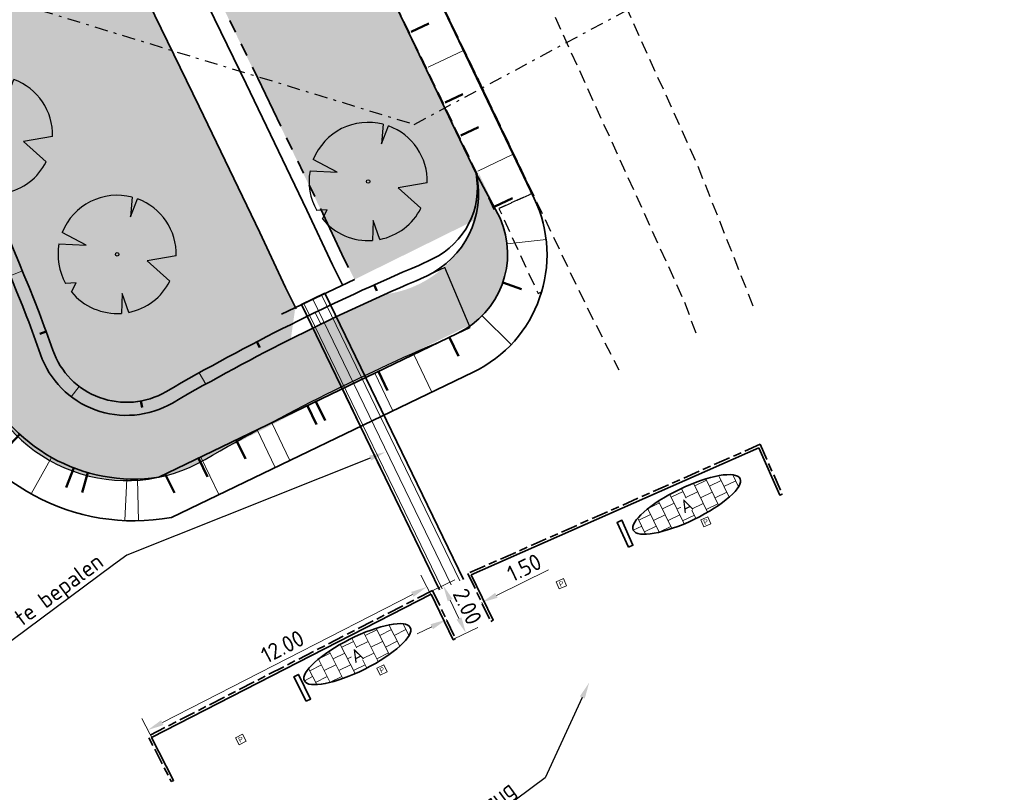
# Model space of a CAD drawing. Header units: metres. Extents: x 103263 to 106611, y 426963 to 428812.
# Tile 67 of 74: x 104683 to 104721, y 427841 to 427871. Entities that reach past the tile are written whole.
import ezdxf
from ezdxf import colors
from ezdxf.entities.mleader import LeaderData, LeaderLine
from ezdxf.enums import TextEntityAlignment as Align
from ezdxf.math import Vec2, Vec3

# ---------------------------------------------------------------- set-up
doc = ezdxf.new("R2010")
doc.units = ezdxf.units.M
for name, pattern in [('DASHDOT', [1, 0.5, -0.25, 0, -0.25]), ('DASHED', [0.75, 0.5, -0.25]), ('VH-OPSLUITBAND_100X200', [16, 8, -2, 4, -2]), ('VH-RWSBAND_110X220', [24, 10, -2, 2, -2, 2, -2, 2, -2])]:
    doc.linetypes.add(name, pattern=pattern)
doc.layers.add('kc-nieuwe-gasleiding-25-03-2004', color=30, linetype='Continuous')
doc.layers.add('loopplank', color=7, linetype='Continuous', lineweight=0, true_color=0x424242)
doc.layers.add('N-WE-GR-BEPLANTING-A-250', color=7, linetype='Continuous', lineweight=18, true_color=0x00a500)
for name, color, linetype, lineweight in [('N-GV-GW-TALUD_TEEN-G', 3, 'Continuous', 35), ('N-WE-GR-BOOM-S', 7, 'Continuous', 25), ('N-WE-GW-TALUDARCERING-S', 90, 'Continuous', 25), ('N-WE-GW-TALUDARCERING_KORT-G', 90, 'Continuous', 50), ('N-WE-GW-TALUDARCERING_LANG-G', 90, 'Continuous', 18), ('N-WE-IE-MEUBILAIR_WEGMEUBILAIR-S', 7, 'Continuous', 25), ('N-WE-KW-KUNSTWERK-DRAGLINESCHOTTEN-G', 7, 'Continuous', 35), ('N-WE-VH-KANTOPSLUITING_OPSLUITBAND_100X200-G', 150, 'VH-OPSLUITBAND_100X200', 35), ('N-WE-VH-KANTOPSLUITING_TROTTOIRBAND_RWS_110 220-G', 210, 'VH-RWSBAND_110X220', 35), ('N-WE-VH-KANTVERHARDING-G', 210, 'Continuous', 35), ('N-WE-VH-T25', 7, 'Continuous', 25), ('N-WE-VH-VERHARDING_BETONSTRAATSTEEN-G', 252, 'Continuous', 35), ('N-WE-VH-VERHARDING_TEGEL-A-200', 252, 'Continuous', 18), ('N-XX-GW-TALUDARCERING-S', 90, 'Continuous', 25), ('N-XX-GW-TALUDARCERING_KORT-G', 90, 'Continuous', 50), ('N-XX-GW-TALUDARCERING_LANG-G', 90, 'Continuous', 18), ('N-XX-VH-KANTVERHARDING-G', 210, 'Continuous', 35), ('toekomstig', 254, 'DASHED', 25), ('X-XX-AL-REFERENTIE-T25', 7, 'Continuous', 25), ('X-XX-AL-VERWIJZING-M', 7, 'Continuous', 18)]:
    doc.layers.add(name, color=color, linetype=linetype, lineweight=lineweight)
doc.layers.add('N-WE-VH-VERHARDING-AP_GROEN4', color=7, linetype='Continuous', true_color=0x004700)
doc.styles.add('NLCS-ISO', font='NLCS-ISO.ttf')
doc.styles.add('NLCS-ISO-M200-T25', font='NLCS-ISO.ttf', dxfattribs={"height": 0.5})
doc.styles.add('NLCS-ISO-M250-T25', font='NLCS-ISO.ttf', dxfattribs={"height": 0.625})
doc.dimstyles.new('NLCS-M250-T25-PIJL_L2_H1', dxfattribs={"dimscale": 0.25, "dimtxt": 2.5, "dimasz": 2.5, "dimexe": 2, "dimexo": 2, "dimgap": 0.7, "dimtad": 1, "dimzin": 0, "dimdsep": 46, "dimtxsty": 'NLCS-ISO-M250-T25', "dimcen": 0, "dimdle": 2, "dimclrd": 256, "dimclre": 256, "dimclrt": 256, "dimadec": 1, "dimazin": 0, "dimtfac": 1, "dimtdec": 3, "dimtofl": 0, "dimtmove": 0, "dimatfit": 3, "dimfxl": 2, "dimfxlon": 1, "dimtfillclr": 256, "dimtolj": 1, "dimtzin": 0, "dimlwd": -1, "dimlwe": -1, "dimarcsym": 0})

# ---------------------------------------------------------------- blocks, each defined once
blk = doc.blocks.new('*U286')
at = {"ltscale": 20, "flags": 128}
for points in [[(0.5793388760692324, 2.190296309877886), (0.512674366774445, 1.442929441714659), (0.7783564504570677, 2.127719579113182)], [(-2.229457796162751, 0.4031898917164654), (-1.183538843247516, 0.3534729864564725), (-2.105046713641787, 0.837744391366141)], [(2.264866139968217, -0.05835501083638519), (1.153274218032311, -0.2475629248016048), (2.022349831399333, -1.021356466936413)], [(-1.754058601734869, -1.433978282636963), (-1.575691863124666, -1.088303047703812), (-1.973252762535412, -1.113243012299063)], [(0.446271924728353, -2.221250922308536), (0.1886407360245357, -1.498573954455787), (0.1622557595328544, -2.259803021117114)]]:
    blk.add_lwpolyline(points, dxfattribs=at)
blk.add_lwpolyline([(2.26486297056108, -0.05835493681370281, 0.3219436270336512), (0.7783549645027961, 2.127715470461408, 0.3219436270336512)], format="xyb", dxfattribs=at)
blk.add_circle((0, 0), 0.0675)
at = {"ltscale": 20}
for start, end in [(75.18440999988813, 158.298953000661), (169.7490490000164, 209.4302330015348), (281.3600670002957, 333.2046490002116), (219.2666920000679, 274.1068389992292)]:
    blk.add_arc((0, 0), 2.265614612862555, start, end, dxfattribs=at)
blk = doc.blocks.new('*U125')
at = {"ltscale": 20, "flags": 128}
for points in [[(0.5793388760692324, 2.190296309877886), (0.512674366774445, 1.442929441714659), (0.7783564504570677, 2.127719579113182)], [(-2.229457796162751, 0.4031898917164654), (-1.183538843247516, 0.3534729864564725), (-2.105046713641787, 0.837744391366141)], [(2.264866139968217, -0.05835501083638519), (1.153274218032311, -0.2475629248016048), (2.022349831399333, -1.021356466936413)], [(-1.754058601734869, -1.433978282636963), (-1.575691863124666, -1.088303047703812), (-1.973252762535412, -1.113243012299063)], [(0.446271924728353, -2.221250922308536), (0.1886407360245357, -1.498573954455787), (0.1622557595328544, -2.259803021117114)]]:
    blk.add_lwpolyline(points, dxfattribs=at)
blk.add_lwpolyline([(2.26486297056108, -0.05835493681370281, 0.3219436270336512), (0.7783549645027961, 2.127715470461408, 0.3219436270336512)], format="xyb", dxfattribs=at)
blk.add_circle((0, 0), 0.0675)
at = {"ltscale": 20}
for start, end in [(75.18440999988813, 158.298953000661), (169.7490490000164, 209.4302330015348), (281.3600670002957, 333.2046490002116), (219.2666920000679, 274.1068389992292)]:
    blk.add_arc((0, 0), 2.265614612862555, start, end, dxfattribs=at)
blk = doc.blocks.new('*U244')
at = {"ltscale": 20, "flags": 128}
for points in [[(0.5793388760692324, 2.190296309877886), (0.512674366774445, 1.442929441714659), (0.7783564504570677, 2.127719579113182)], [(-2.229457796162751, 0.4031898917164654), (-1.183538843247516, 0.3534729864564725), (-2.105046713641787, 0.837744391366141)], [(2.264866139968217, -0.05835501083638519), (1.153274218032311, -0.2475629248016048), (2.022349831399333, -1.021356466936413)], [(-1.754058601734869, -1.433978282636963), (-1.575691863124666, -1.088303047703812), (-1.973252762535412, -1.113243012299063)], [(0.446271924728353, -2.221250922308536), (0.1886407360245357, -1.498573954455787), (0.1622557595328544, -2.259803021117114)]]:
    blk.add_lwpolyline(points, dxfattribs=at)
blk.add_lwpolyline([(2.26486297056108, -0.05835493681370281, 0.3219436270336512), (0.7783549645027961, 2.127715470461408, 0.3219436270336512)], format="xyb", dxfattribs=at)
blk.add_circle((0, 0), 0.0675)
at = {"ltscale": 20}
for start, end in [(75.18440999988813, 158.298953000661), (169.7490490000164, 209.4302330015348), (281.3600670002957, 333.2046490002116), (219.2666920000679, 274.1068389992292)]:
    blk.add_arc((0, 0), 2.265614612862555, start, end, dxfattribs=at)
blk = doc.blocks.new('*U61')
at = {"layer": 'N-WE-GW-TALUDARCERING_KORT-G', "ltscale": 0.1}
for p, q in [((104662.6141326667, 427892.061536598), (104662.4207028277, 427891.9031544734)), ((104665.7817751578, 427888.1929398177), (104665.5883453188, 427888.0345576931)), ((104668.949417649, 427884.3243430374), (104668.7559878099, 427884.1659609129)), ((104672.1767515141, 427880.5081761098), (104671.9927838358, 427880.3388955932)), ((104675.3839163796, 427876.6746976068), (104675.1848205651, 427876.523499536)), ((104678.0231075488, 427872.4425444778), (104677.8010590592, 427872.3276773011)), ((104680.2403048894, 427867.9613220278), (104680.0142791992, 427867.8544932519)), ((104682.2953419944, 427863.4034561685), (104682.0656299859, 427863.3048032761)), ((104696.7391532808, 427860.5581014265), (104696.8418421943, 427860.3301650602)), ((104684.1690273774, 427858.7685619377), (104683.933914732, 427858.6835835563)), ((104692.2409713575, 427858.3764312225), (104692.3563912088, 427858.1546695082)), ((104687.8009358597, 427856.1082157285), (104687.8466686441, 427855.8624110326))]:
    blk.add_line(p, q, dxfattribs=at)
at = {"layer": 'N-WE-GW-TALUDARCERING_LANG-G', "ltscale": 0.1}
for p, q in [((104664.1979539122, 427890.1272382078), (104663.8110942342, 427889.8104739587)), ((104667.3655964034, 427886.2586414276), (104666.9787367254, 427885.9418771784)), ((104670.5332388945, 427882.3900446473), (104670.1463792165, 427882.0732803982)), ((104673.8255484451, 427878.6292642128), (104673.4420584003, 427878.3084287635)), ((104676.8483886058, 427874.648824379), (104676.436381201, 427874.3655402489)), ((104679.15180276, 427870.2118765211), (104678.703656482, 427869.9901448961)), ((104681.2882636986, 427865.6916051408), (104680.8324526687, 427865.486090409)), ((104683.2612157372, 427861.0976113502), (104682.7983265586, 427860.9085779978)), ((104694.4746246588, 427859.4990957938), (104694.6928208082, 427859.0492175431)), ((104690.0399824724, 427857.1910069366), (104690.2832808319, 427856.7541935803)), ((104685.4380914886, 427856.6681927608), (104685.1357175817, 427856.2699016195))]:
    blk.add_line(p, q, dxfattribs=at)
blk = doc.blocks.new('*U71')
at = {"layer": 'N-XX-GW-TALUDARCERING_KORT-G', "ltscale": 0.1}
for p, q in [((104700.0542931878, 427866.2839108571), (104700.7309647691, 427866.6073541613)), ((104701.3567701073, 427863.5590156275), (104702.0334416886, 427863.8824589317)), ((104701.6625291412, 427860.6457305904), (104702.3847861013, 427860.3958214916)), ((104699.6201108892, 427858.5475788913), (104699.967162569, 427857.8267771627)), ((104696.8989202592, 427857.2373797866), (104697.2459719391, 427856.516578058)), ((104694.1777296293, 427855.927180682), (104694.5247813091, 427855.2063789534)), ((104683.1603722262, 427854.8313079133), (104682.6175861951, 427854.2436146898)), ((104691.4565389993, 427854.6169815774), (104691.8035906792, 427853.8961798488)), ((104685.7693870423, 427853.3651323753), (104685.5496320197, 427852.5959069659)), ((104688.7353483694, 427853.3067824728), (104689.0824000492, 427852.5859807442))]:
    blk.add_line(p, q, dxfattribs=at)
at = {"layer": 'N-XX-GW-TALUDARCERING_LANG-G', "ltscale": 0.1}
for p, q in [((104700.7055316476, 427864.9214632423), (104702.0588748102, 427865.5683498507)), ((104701.828500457, 427862.1342156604), (104703.3247683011, 427862.3010283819)), ((104700.8730801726, 427859.3729758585), (104701.9888922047, 427858.2751757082)), ((104698.2595155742, 427857.8924793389), (104698.9536189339, 427856.4508758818)), ((104695.5383249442, 427856.5822802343), (104696.232428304, 427855.1406767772)), ((104692.8171343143, 427855.2720811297), (104693.511237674, 427853.8304776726)), ((104690.0959436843, 427853.9618820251), (104690.7900470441, 427852.5202785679)), ((104684.3788218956, 427853.9450830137), (104683.5949706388, 427852.5502435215)), ((104687.256458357, 427853.1229897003), (104687.1851870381, 427851.5245778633))]:
    blk.add_line(p, q, dxfattribs=at)
blk = doc.blocks.new('*D418')
at = {"layer": 'Defpoints', "color": 0, "ltscale": 0.1, "transparency": 16777216}
for p in [(104700.7640676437, 427848.5795568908), (104700.8573364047, 427848.3873776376), (104699.414579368, 427847.9246209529)]:
    blk.add_point(p, dxfattribs=at)
at = {"layer": 'X-XX-AL-VERWIJZING-M', "ltscale": 0.1, "transparency": 16777216}
for p, q in [((104701.4196157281, 427848.6602639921), (104703.4213301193, 427849.6317394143)), ((104700.8573364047, 427848.3873776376), (104701.0756454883, 427847.9375541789)), ((104699.507848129, 427847.7324416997), (104699.7261572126, 427847.2826182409)), ((104698.9455688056, 427847.4595553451), (104698.3832894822, 427847.1866689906))]:
    blk.add_line(p, q, dxfattribs=at)
for points in [[(104701.374134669, 427848.7539772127), (104701.4650967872, 427848.5665507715), (104700.8573364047, 427848.3873776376)], [(104698.9000877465, 427847.5532685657), (104698.9910498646, 427847.3658421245), (104699.507848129, 427847.7324416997)]]:
    blk.add_solid(points, dxfattribs=at)
at = {"layer": 'X-XX-AL-VERWIJZING-M', "ltscale": 0.1, "transparency": 16777216, "insert": (104702.4887612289, 427849.7210227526), "char_height": 0.625, "attachment_point": 5, "rotation": 25.888305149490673, "style": 'NLCS-ISO-M250-T25'}
blk.add_mtext('\\A1;1.50', dxfattribs=at)
blk = doc.blocks.new('*D419')
at = {"layer": 'Defpoints', "color": 0, "ltscale": 0.1, "transparency": 16777216}
for p in [(104699.3467565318, 427847.8347283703), (104688.0666056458, 427843.4984089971), (104688.6561670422, 427842.3493898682)]:
    blk.add_point(p, dxfattribs=at)
at = {"layer": 'X-XX-AL-VERWIJZING-M', "ltscale": 0.1, "transparency": 16777216}
for p, q in [((104698.9854517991, 427848.5388892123), (104698.5289384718, 427849.4286057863)), ((104698.2011222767, 427848.6984266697), (104688.6226785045, 427843.7837298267)), ((104688.2948623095, 427843.0535507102), (104687.8383489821, 427843.9432672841))]:
    blk.add_line(p, q, dxfattribs=at)
for points in [[(104698.1535688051, 427848.7911054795), (104698.2486757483, 427848.6057478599), (104698.7571951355, 427848.9837474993)], [(104688.5751250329, 427843.8764086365), (104688.6702319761, 427843.6910510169), (104688.0666056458, 427843.4984089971)]]:
    blk.add_solid(points, dxfattribs=at)
at = {"layer": 'X-XX-AL-VERWIJZING-M', "ltscale": 0.1, "transparency": 16777216, "insert": (104693.2292402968, 427846.6952827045), "char_height": 0.625, "attachment_point": 5, "rotation": 27.162346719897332, "style": 'NLCS-ISO-M250-T25'}
blk.add_mtext('\\A1;12.00', dxfattribs=at)
blk = doc.blocks.new('SIE-WEG_PARKEERTEGEL')
at = {"color": 7, "linetype": 'Continuous', "lineweight": 0, "flags": 128}
blk.add_lwpolyline([(-0.1500000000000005, -0.1500000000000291), (0.1499999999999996, -0.1500000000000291), (0.1499999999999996, 0.15), (-0.1500000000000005, 0.15)], close=True, dxfattribs=at)
at = {"style": 'NLCS-ISO'}
blk.add_text('P', height=0.2, dxfattribs=at).set_placement((-7.649038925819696e-06, 0), align=Align.MIDDLE_CENTER)
blk = doc.blocks.new('*D420')
at = {"layer": 'Defpoints', "color": 0, "ltscale": 0.1, "transparency": 16777216}
for p in [(104700.3255777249, 427849.4950347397), (104701.2025575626, 427847.6640790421), (104700.2571281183, 427847.2112430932)]:
    blk.add_point(p, dxfattribs=at)
at = {"layer": 'X-XX-AL-VERWIJZING-M', "ltscale": 0.1, "transparency": 16777216}
for p, q in [((104699.8310901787, 427849.2581881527), (104698.9292063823, 427848.8262094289)), ((104699.6501349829, 427848.478521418), (104699.987141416, 427847.7749204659)), ((104700.7080700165, 427847.4272324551), (104699.8061862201, 427846.9952537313))]:
    blk.add_line(p, q, dxfattribs=at)
for points in [[(104699.7440812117, 427848.5235192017), (104699.5561887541, 427848.4335236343), (104699.3801482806, 427849.0421987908)], [(104700.0810876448, 427847.8199182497), (104699.8931951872, 427847.7299226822), (104700.2571281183, 427847.2112430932)]]:
    blk.add_solid(points, dxfattribs=at)
at = {"layer": 'X-XX-AL-VERWIJZING-M', "ltscale": 0.1, "transparency": 16777216, "insert": (104700.3097204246, 427848.2299688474), "char_height": 0.625, "attachment_point": 5, "rotation": 295.59320061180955, "style": 'NLCS-ISO-M250-T25'}
blk.add_mtext('\\A1;2.00', dxfattribs=at)

msp = doc.modelspace()

# ---------------------------------------------------------------- hatches: boundary and pattern name
at = {"layer": 'loopplank'}
h = msp.add_hatch(dxfattribs=at)
h.set_pattern_fill('ANSI31', color=256, scale=3, angle=250.8187903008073)
h.set_pattern_definition([(295.8187903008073, (104697.7482499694, 427851.334168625), (0.3375659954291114, 0.1633223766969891), [])])
h.paths.add_polyline_path([(104694.8510729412, 427860.2366773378), (104693.9508890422, 427859.801167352), (104699.2259197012, 427848.8584479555), (104700.1381445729, 427849.2628546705)])
at = {"layer": 'N-WE-GR-BEPLANTING-A-250'}
h = msp.add_hatch(dxfattribs=at)
h.set_pattern_fill('AGR-BEPLANTING_SOORT_01', color=256, scale=0.2, angle=2.438340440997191e-10, style=0, pattern_type=2)
h.set_pattern_definition([(60.00000000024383, (104639.955648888, 427910.1806441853), (-0.5773504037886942, 0.9999997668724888), [0.288676, -0.8660260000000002]), (120.0000000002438, (104639.955648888, 427910.1806441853), (-1.154700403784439, -2.331299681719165e-07), [0.288676, -0.8660260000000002]), (270, (104639.955648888, 427910.1806441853), (0.5773500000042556, -0.9999999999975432), [0.25, -1.75])])
edge = h.paths.add_edge_path()
edge.add_line((104659.3303647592, 427926.4612525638), (104651.7230013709, 427930.1607831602))
edge.add_line((104651.7230013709, 427930.1607831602), (104630.4938774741, 427940.376883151))
edge.add_line((104630.4938774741, 427940.376883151), (104615.8207720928, 427939.2164508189))
edge.add_line((104615.8207720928, 427939.2164508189), (104614.2376933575, 427936.9417769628))
edge.add_line((104614.2376933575, 427936.9417769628), (104618.9005509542, 427931.7673681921))
edge.add_line((104618.9005509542, 427931.7673681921), (104620.0012690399, 427927.1015558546))
edge.add_line((104620.0012690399, 427927.1015558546), (104630.0898014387, 427928.1712134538))
edge.add_line((104630.0898014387, 427928.1712134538), (104636.2878124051, 427922.2964945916))
edge.add_line((104636.2878124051, 427922.2964945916), (104635.6264533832, 427916.4450273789))
edge.add_line((104635.6264533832, 427916.4450273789), (104649.3272545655, 427918.542081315))
edge.add_line((104649.3272545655, 427918.542081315), (104660.6366545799, 427913.9924327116))
edge.add_line((104660.6366545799, 427913.9924327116), (104663.6131149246, 427914.9011601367))
edge.add_line((104663.6131149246, 427914.9011601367), (104665.8010621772, 427914.1757056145))
edge.add_line((104665.8010621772, 427914.1757056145), (104667.1001514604, 427911.8641044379))
edge.add_line((104667.1001514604, 427911.8641044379), (104668.6199794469, 427908.9346376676))
edge.add_line((104668.6199794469, 427908.9346376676), (104670.7094656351, 427905.0285698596))
edge.add_line((104670.7094656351, 427905.0285698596), (104666.1406019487, 427898.7868442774))
edge.add_line((104666.1406019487, 427898.7868442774), (104659.3938611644, 427895.167689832))
edge.add_line((104659.3938611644, 427895.167689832), (104659.8848710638, 427894.6055145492))
edge.add_arc((2471945.486461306, 2366238.399359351), 3059610.724035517, 219.310766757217, 219.311095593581)
edge.add_arc((104633.1765330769, 427844.6214640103), 52.49880512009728, 34.46647924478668, 43.892134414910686, ccw=False)
edge.add_arc((104561.2641716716, 427811.9097585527), 131.0209486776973, 20.525008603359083, 28.4523627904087, ccw=False)
edge.add_arc((104687.2521040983, 427859.0575428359), 3.499999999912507, 200.2204952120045, 290.1774694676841)
edge.add_arc((104734.3333150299, 427775.8055196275), 92.1906331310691, 116.25824959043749, 119.84127220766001, ccw=False)
edge.add_line((104693.54653613, 427858.4829137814), (104693.7189308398, 427859.7056682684))
edge.add_line((104693.7189308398, 427859.7056682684), (104675.3548332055, 427897.7132286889))
edge.add_line((104675.3548332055, 427897.7132286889), (104665.2685288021, 427916.3479826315))
edge.add_line((104665.2685288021, 427916.3479826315), (104661.1353112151, 427923.4013750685))
edge.add_line((104661.1353112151, 427923.4013750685), (104659.3303647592, 427926.4612525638))
edge = h.paths.add_edge_path()
edge.add_line((104670.1550383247, 427924.7248936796), (104658.9175619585, 427940.3055199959))
edge.add_line((104658.9175619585, 427940.3055199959), (104653.2284554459, 427936.5817013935))
edge.add_arc((104651.4900431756, 427939.1483963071), 3.100000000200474, 210.78231766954, 304.10962921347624, ccw=False)
edge.add_arc((104006.7206265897, 427555.0583306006), 747.4016849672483, 30.78231766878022, 33.22624458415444)
edge.add_line((104631.9321601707, 427964.5944303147), (104627.9856486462, 427961.7680270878))
edge.add_line((104627.9856486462, 427961.7680270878), (104626.3177951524, 427960.5509960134))
edge.add_line((104626.3177951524, 427960.5509960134), (104625.9700455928, 427960.9459651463))
edge.add_line((104625.9700455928, 427960.9459651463), (104624.1400822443, 427949.0979709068))
edge.add_line((104624.1400822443, 427949.0979709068), (104623.8429765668, 427947.1743769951))
edge.add_line((104623.8429765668, 427947.1743769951), (104618.5678430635, 427941.9415107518))
edge.add_line((104618.5678430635, 427941.9415107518), (104631.1659005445, 427942.9378365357))
edge.add_line((104631.1659005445, 427942.9378365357), (104634.7839139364, 427941.1783634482))
edge.add_line((104634.7839139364, 427941.1783634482), (104651.5656544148, 427933.0172491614))
edge.add_line((104651.5656544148, 427933.0172491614), (104660.8855343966, 427928.4849060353))
edge.add_line((104660.8855343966, 427928.4849060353), (104667.4835066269, 427917.5208487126))
edge.add_line((104667.4835066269, 427917.5208487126), (104673.5438381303, 427906.5821909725))
edge.add_line((104673.5438381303, 427906.5821909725), (104680.5943660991, 427892.6833740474))
edge.add_line((104680.5943660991, 427892.6833740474), (104687.9966658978, 427877.3128729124))
edge.add_line((104687.9966658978, 427877.3128729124), (104695.9848212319, 427860.7641181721))
edge.add_line((104695.9848212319, 427860.7641181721), (104701.3449330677, 427863.4087762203))
edge.add_line((104701.3449330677, 427863.4087762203), (104685.8327935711, 427895.5793691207))
edge.add_line((104685.8327935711, 427895.5793691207), (104682.0114505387, 427903.4467681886))
edge.add_line((104682.0114505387, 427903.4467681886), (104677.8967674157, 427911.1612343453))
edge.add_line((104677.8967674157, 427911.1612343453), (104670.1550383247, 427924.7248936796))
at = {"layer": 'N-WE-VH-VERHARDING-AP_GROEN4', "ltscale": 0.1}
h = msp.add_hatch(dxfattribs=at)
h.set_pattern_fill('CROSS', color=256, scale=0.05, style=0)
h.set_pattern_definition([(0, (0, 0), (0.3175, 0.3175), [0.15875, -0.4762500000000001]), (90, (0.07937500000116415, -0.07937499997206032), (-0.3175, 0.3175), [0.15875, -0.4762500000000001])])
edge = h.paths.add_edge_path()
edge.add_arc((104698.4494349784, 427861.7574976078), 3.399999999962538, 308.5941142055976, 385.54740592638)
edge.add_line((104701.5170128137, 427863.2237739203), (104700.7323417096, 427864.865374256))
edge.add_arc((104696.6392805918, 427864.2979705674), 4.132202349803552, -82.77126272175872, 7.892371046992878, ccw=False)
edge.add_arc((104742.5598176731, 427760.2002730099), 109.8220395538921, 114.4186817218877, 119.5128896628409)
edge.add_arc((104687.2572477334, 427859.0707372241), 3.510622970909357, 207.3804430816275, 290.0243960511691, ccw=False)
edge.add_arc((104556.1133807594, 427809.3748035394), 136.7575025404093, 20.58407808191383, 28.35800738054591)
edge.add_arc((104633.1756036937, 427844.6207065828), 52.50000000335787, 34.46658674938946, 43.8920269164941)
edge.add_line((104671.0096024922, 427881.019038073), (104659.9002708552, 427894.586707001))
edge.add_arc((104636.1880426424, 427874.429247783), 31.1222256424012, 40.3674335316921, 41.78620839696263)
edge.add_line((104659.3939075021, 427895.1676364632), (104658.875256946, 427891.8923895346))
edge.add_line((104658.875256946, 427891.8923895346), (104660.2997105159, 427890.1527246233))
edge.add_line((104660.2997105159, 427890.1527246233), (104669.1394291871, 427879.3569017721))
edge.add_arc((104633.1756037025, 427844.62070659), 49.99999999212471, 34.61664236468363, 44.00521998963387, ccw=False)
edge.add_arc((104550.9197448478, 427806.8272387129), 140.0384817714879, 20.673152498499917, 28.21036104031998, ccw=False)
edge.add_arc((104687.2521040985, 427859.0575428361), 6.000000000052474, 207.7276094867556, 292.5180415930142)
edge.add_line((104689.5499500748, 427853.5149889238), (104697.2245081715, 427857.4628546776))
edge.add_line((104697.2245081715, 427857.4628546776), (104700.5703526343, 427859.1001101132))
at = {"layer": 'N-WE-VH-VERHARDING_TEGEL-A-200'}
h = msp.add_hatch(dxfattribs=at)
h.set_pattern_fill('AVH-TEGEL_200X200_HALFST', color=256, scale=2.5, angle=205.7605449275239, pattern_type=2)
h.set_pattern_definition([(205.7605449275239, (-73338.10562145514, 25265.25535209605), (-0.3416563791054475, -0.4424600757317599), [0.4999999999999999, -0.4999999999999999]), (295.7605449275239, (-73338.10562145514, 25265.25535209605), (0.4503091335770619, 0.217305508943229), [])])
edge = h.paths.add_edge_path()
edge.add_ellipse((104708.7122670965, 427852.1445540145), major_axis=(2.044319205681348, 0.9867441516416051), ratio=0.2815941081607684, start_angle=0, end_angle=360, ccw=False)

# ---------------------------------------------------------------- linework, layer by layer
at = {"layer": 'kc-nieuwe-gasleiding-25-03-2004', "linetype": 'DASHDOT'}
msp.add_lwpolyline([(104614.0881718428, 427921.5261436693), (104641.2013038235, 427918.7470910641), (104646.5839107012, 427912.1415301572), (104649.3008863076, 427908.8052435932), (104653.8418461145, 427903.2140618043), (104656.4928187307, 427899.9628689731), (104672.0307342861, 427880.8554322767), (104678.6732732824, 427872.6925934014), (104698.2711840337, 427866.7100732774), (104708.095236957, 427871.9848150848)], dxfattribs=at)
at = {"layer": 'N-GV-GW-TALUD_TEEN-G', "ltscale": 10, "flags": 128}
for points in [[(104700.640213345, 427864.8262349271, -0.3409727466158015), (104698.9793181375, 427861.5586053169), (104698.4489222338, 427861.3067504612, 0.03069438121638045), (104688.7572451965, 427856.4624415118, -0.4693254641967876), (104684.4248858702, 427858.0541301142, 0.0029663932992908), (104683.9023123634, 427859.499615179, 0.02988222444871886), (104676.8869462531, 427874.5926690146, 0.04118130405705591), (104671.3838220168, 427881.351239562), (104660.2842216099, 427894.9070238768, 0.01444713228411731), (104659.0613637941, 427896.2644563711)], [(104658.5701210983, 427889.756943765), (104669.5977809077, 427876.4959738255, -0.06751787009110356), (104675.8313177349, 427866.5284542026), (104680.1251280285, 427856.4249162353, 0.3499744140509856), (104688.9689799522, 427851.6434710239), (104700.5284073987, 427857.2091051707, 0.4133832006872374), (104702.8704782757, 427863.8704046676), (104697.7677585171, 427874.5457391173), (104694.2886330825, 427881.7496764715)]]:
    msp.add_lwpolyline(points, format="xyb", dxfattribs=at)
at = {"layer": 'N-GV-GW-TALUD_TEEN-G', "ltscale": 0.1}
msp.add_lwpolyline([(104700.6666342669, 427864.7709600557, -0.3463684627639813), (104698.7421210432, 427860.8924678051), (104698.654081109, 427860.8506626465, 0.0307236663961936), (104689.0078044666, 427856.0297521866, -0.4693254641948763), (104683.9536910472, 427857.8868715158, 0.002865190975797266), (104683.4371231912, 427859.3163147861, 0.02983426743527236), (104676.4595626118, 427874.3317971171, 0.04114944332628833), (104671.0096024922, 427881.019038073), (104659.9002708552, 427894.586707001, 0.00671659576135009), (104659.3502291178, 427895.2164084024)], format="xyb", dxfattribs=at)
at = {"layer": 'N-GV-GW-TALUD_TEEN-G', "ltscale": 10, "flags": 128}
msp.add_lwpolyline([(104692.874133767, 427881.0735585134), (104696.3241924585, 427873.8557267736), (104700.3089579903, 427865.5192499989)], dxfattribs=at)
at = {"layer": 'N-GV-GW-TALUD_TEEN-G', "ltscale": 0.1}
for points in [[(104699.7013125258, 427866.7904972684), (104700.6666342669, 427864.7709600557)], [(104701.5663811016, 427863.1156753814), (104700.640213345, 427864.8262349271)]]:
    msp.add_lwpolyline(points, dxfattribs=at)
at = {"layer": 'N-WE-GW-TALUDARCERING_KORT-G', "ltscale": 0.1}
for p, q in [((104694.5095311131, 427856.0869364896), (104694.8565827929, 427855.366134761)), ((104690.0045203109, 427853.9178634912), (104690.3515719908, 427853.1970617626)), ((104685.2278104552, 427853.5460922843), (104684.9410009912, 427852.7992721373))]:
    msp.add_line(p, q, dxfattribs=at)
at = {"layer": 'N-WE-GW-TALUDARCERING_LANG-G', "ltscale": 0.1}
for p, q in [((104696.7620365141, 427857.1714729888), (104697.4561398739, 427855.7298695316)), ((104692.257025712, 427855.0023999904), (104692.9511290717, 427853.5607965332)), ((104687.6750677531, 427853.117900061), (104687.7074553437, 427851.5182278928))]:
    msp.add_line(p, q, dxfattribs=at)
at = {"layer": 'N-WE-KW-KUNSTWERK-DRAGLINESCHOTTEN-G'}
for points in [[(104699.2416213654, 427848.8654088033), (104693.9508890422, 427859.801167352), (104694.8510729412, 427860.2366773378), (104700.1563220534, 427849.2709130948)], [(104696.996791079, 427853.5053944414), (104696.736230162, 427854.0439647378)]]:
    msp.add_lwpolyline(points, dxfattribs=at)
at = {"layer": 'N-WE-VH-KANTOPSLUITING_OPSLUITBAND_100X200-G', "ltscale": 0.08, "flags": 128}
for points in [[(104711.52617806, 427854.4492687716), (104712.3710525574, 427852.5420516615)], [(104700.3255777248, 427849.4950347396), (104701.2025575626, 427847.664079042)], [(104698.9739853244, 427848.8444917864), (104699.8551734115, 427847.0047501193)]]:
    msp.add_lwpolyline(points, dxfattribs=at)
at = {"layer": 'N-WE-VH-KANTOPSLUITING_TROTTOIRBAND_RWS_110 220-G', "ltscale": 0.25, "flags": 128}
msp.add_lwpolyline([(104670.6738187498, 427911.848753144), (104672.4850938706, 427908.6096773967), (104678.0426358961, 427897.9670307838), (104682.1175931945, 427889.529353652), (104684.1001423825, 427885.4242529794), (104688.6545624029, 427875.9433319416), (104692.2812474, 427868.4843273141), (104694.6141717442, 427863.6374415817), (104695.5916737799, 427861.5496183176), (104695.9848212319, 427860.7641181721)], dxfattribs=at)
at = {"layer": 'N-WE-VH-KANTVERHARDING-G'}
for points in [[(104660.7468781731, 427927.9963464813), (104666.4495588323, 427918.3287443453), (104672.0454435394, 427908.3714197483), (104677.5958002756, 427897.7425329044), (104681.667350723, 427889.3119100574), (104683.6496730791, 427885.2072790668), (104688.2043795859, 427875.7257616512), (104691.8311486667, 427868.2665840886), (104694.1624812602, 427863.4230053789), (104695.1416219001, 427861.3316822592), (104695.5376981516, 427860.5403304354)], [(104659.3303647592, 427926.4612525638), (104664.7162859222, 427917.3306443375), (104670.2868422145, 427907.418389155), (104675.8084577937, 427896.844541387), (104679.8663808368, 427888.4421356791), (104681.8477958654, 427884.3393834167), (104686.4036483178, 427874.8554804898), (104690.0307537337, 427867.3956111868), (104692.3557193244, 427862.5652605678), (104693.3414143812, 427860.4599380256), (104693.7492058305, 427859.6451794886)], [(104693.1827845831, 427859.4363209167), (104695.9848212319, 427860.7641181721)]]:
    msp.add_lwpolyline(points, dxfattribs=at)
at = {"layer": 'N-WE-VH-VERHARDING-AP_GROEN4', "ltscale": 0.2}
for points in [[(104683.4371231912, 427859.3163147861, 0.02983426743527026), (104676.4595626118, 427874.3317971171, 0.04114944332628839), (104671.0096024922, 427881.019038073), (104659.9002708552, 427894.586707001, 0.006190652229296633), (104659.3939075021, 427895.1676364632), (104658.875256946, 427891.8923895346), (104660.2997105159, 427890.1527246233), (104669.1394291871, 427879.3569017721, -0.0409883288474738), (104674.3241734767, 427873.0248472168, -0.03320052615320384), (104681.4996120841, 427857.3260177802)], [(104681.4996120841, 427857.3260177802, -0.0005614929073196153), (104681.5976676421, 427857.0507173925, 0.4693254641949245), (104690.2618761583, 427853.8670445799, -0.03116343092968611), (104699.6918863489, 427858.5764652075), (104700.4135431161, 427858.9296007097), (104699.4406633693, 427861.2241658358), (104698.654081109, 427860.8506626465, 0.03072366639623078), (104689.0078044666, 427856.0297521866, -0.4693254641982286), (104683.9536828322, 427857.8868946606, 0.00286519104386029), (104683.4371231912, 427859.3163147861, 0.00286519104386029)]]:
    msp.add_lwpolyline(points, format="xyb", dxfattribs=at)
at = {"layer": 'N-WE-VH-VERHARDING_BETONSTRAATSTEEN-G'}
msp.add_lwpolyline([(104706.4825606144, 427850.5030810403), (104706.6533429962, 427850.5785945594), (104706.2287312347, 427851.5389092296), (104706.0466416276, 427851.4555738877)], close=True, dxfattribs=at)
at = {"layer": 'N-XX-GW-TALUDARCERING_KORT-G', "ltscale": 0.1}
for p, q in [((104698.1580873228, 427870.2509387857), (104698.8347589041, 427870.5743820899)), ((104699.4530266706, 427867.541812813), (104700.1296982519, 427867.8652561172))]:
    msp.add_line(p, q, dxfattribs=at)
at = {"layer": 'N-XX-GW-TALUDARCERING_LANG-G', "ltscale": 0.1}
msp.add_line((104698.8055569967, 427868.8963757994), (104700.1589001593, 427869.5432624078), dxfattribs=at)
at = {"layer": 'N-XX-VH-KANTVERHARDING-G', "ltscale": 0.08, "flags": 128}
for points in [[(104711.4753950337, 427854.317460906), (104712.2787936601, 427852.5032728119), (104712.3710525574, 427852.5420516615)], [(104700.4602903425, 427849.4452750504), (104701.2923831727, 427847.7080343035), (104701.2025575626, 427847.664079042)], [(104698.9281652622, 427848.7086618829), (104699.7653478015, 427846.9607948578), (104699.8551734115, 427847.0047501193)]]:
    msp.add_lwpolyline(points, dxfattribs=at)
at = {"layer": 'toekomstig', "flags": 128}
for points in [[(104711.2643137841, 427859.742616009), (104709.142, 427865.111), (104700.641, 427883.994), (104695.207, 427896.3), (104694.849, 427899.617), (104696.288, 427903.008), (104699.341, 427905.466), (104708.554, 427912.105), (104713.235, 427914.824), (104716.563, 427918.397), (104717.351, 427921.943), (104717.358, 427931.042), (104716.712, 427948.899), (104719.348, 427965.138), (104717.438, 427971.771), (104715.561, 427972.337), (104713.023, 427972.06), (104709.055, 427969.122), (104708.717, 427968.715), (104708.417, 427968.28), (104708.157, 427967.819), (104707.941, 427967.337), (104707.768, 427966.837), (104707.642, 427966.323), (104707.562, 427965.8), (104707.53, 427965.273), (104707.546, 427964.744), (104707.609, 427964.219), (104708.567, 427948.446), (104709.818, 427932.459), (104709.532, 427927.873), (104708.911, 427924.762), (104696.218, 427914.089), (104690.755, 427910.7), (104690.7185758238, 427910.6693104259)], [(104709.0694962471, 427858.7027436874), (104708.643, 427859.882), (104693.802, 427892.56), (104691.745, 427896.556), (104691.672, 427901.823), (104694.648, 427906.456), (104702.16, 427911.924), (104711.418, 427918.3), (104712.771, 427920.437), (104713.439, 427924.705), (104712.875, 427928.66), (104712.12, 427935.92), (104711.881, 427943.237), (104712.533, 427954.78), (104714.147, 427969.419), (104713.037, 427970.227), (104711.291, 427969.086), (104708.499, 427965.841), (104708.425, 427965.74), (104708.36, 427965.632), (104708.306, 427965.519), (104708.263, 427965.401), (104708.231, 427965.28), (104708.21, 427965.156), (104708.201, 427965.031), (104709.95, 427945.426), (104710.748, 427926.84), (104710.67, 427926.098), (104710.525, 427925.367), (104710.312, 427924.652), (104710.035, 427923.96), (104709.695, 427923.297), (104709.295, 427922.667), (104708.839, 427922.077), (104702.764, 427916.986), (104696.287, 427912.417), (104689.453, 427908.401), (104686.8745691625, 427906.2331329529)], [(104683.738, 427903.596), (104700.731, 427868.41), (104704.873, 427859.731), (104706.1118343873, 427857.301446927)], [(104683.1923277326, 427901.0467634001), (104683.1923277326, 427901.0467634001), (104699.288611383, 427867.7175197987), (104701.3449330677, 427863.4087762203), (104702.802, 427864.0705), (104700.731, 427868.41), (104684.4560036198, 427902.1092892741), (104684.4560036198, 427902.1092892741)]]:
    msp.add_lwpolyline(points, dxfattribs=at)
msp.add_lwpolyline([(104683.4014428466, 427904.2425484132, -0.0003921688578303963), (104683.7379999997, 427903.5960000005), (104700.7309999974, 427868.409999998), (104702.802, 427864.0705), (104701.5183299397, 427863.4875240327), (104703.0154395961, 427860.2281707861), (104703.1538493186, 427860.2954452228)], format="xyb", dxfattribs=at)

# ---------------------------------------------------------------- block references
at = {"layer": 'N-WE-GR-BOOM-S'}
for name, p in [('*U286', (104682.153504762, 427866.300026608)), ('*U244', (104696.509857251, 427864.5213009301)), ('*U125', (104686.8917801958, 427861.7268376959))]:
    msp.add_blockref(name, p, dxfattribs=at)
at = {"layer": 'N-WE-GW-TALUDARCERING-S', "ltscale": 0.1}
msp.add_blockref('*U61', (0, 0), dxfattribs=at)
at = {"layer": 'N-WE-IE-MEUBILAIR_WEGMEUBILAIR-S', "rotation": 22.73202075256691}
for p in [(104709.4461366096, 427851.4791132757), (104703.9123516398, 427849.1032122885)]:
    msp.add_blockref('SIE-WEG_PARKEERTEGEL', p, dxfattribs=at)

# ---------------------------------------------------------------- dimensions: what is measured, and where the dimension line sits
at = {"layer": 'X-XX-AL-VERWIJZING-M', "ltscale": 0.1}
dim = msp.add_linear_dim(base=(104700.8573364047, 427848.3873776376), p1=(104699.414579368, 427847.9246209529), p2=(104700.7640676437, 427848.5795568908), angle=25.88830514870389, dimstyle='NLCS-M250-T25-PIJL_L2_H1', dxfattribs=at)
dim.commit()
dim.dimension.update_dxf_attribs({"geometry": '*D418', "text_midpoint": (104702.7016125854, 427849.2824448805), "dimtype": 161})
dim = msp.add_linear_dim(base=(104700.2571281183, 427847.2112430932), p1=(104700.3255777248, 427849.4950347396), p2=(104701.2025575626, 427847.664079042), angle=295.5932006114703, text='2.00', dimstyle='NLCS-M250-T25-PIJL_L2_H1', dxfattribs=at)
dim.commit()
dim.dimension.update_dxf_attribs({"geometry": '*D420', "text_midpoint": (104699.8700520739, 427848.0193792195), "dimtype": 161})

# ---------------------------------------------------------------- next in the draw order: texts
at = {"layer": 'N-WE-VH-T25', "insert": (104708.3960731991, 427852.2392004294), "char_height": 0.4999999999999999, "width": 0.3648621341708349, "attachment_point": 1, "rotation": 25.765496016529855, "style": 'NLCS-ISO-M200-T25', "bg_fill": 3, "box_fill_scale": 1, "bg_fill_color": 256, "bg_fill_transparency": 0}
msp.add_mtext('A', dxfattribs=at)

# ---------------------------------------------------------------- next in the draw order: leaders
at = {"layer": 'X-XX-AL-REFERENTIE-T25', "ltscale": 0.1}
ml = msp.add_multileader_mtext('Standard', dxfattribs=at)
ml.set_content('brug nader te bepalen', color=256, style='NLCS-ISO-M250-T25')
ml.set_leader_properties(color=256, linetype='ByLayer', lineweight=-1)
ml.build(insert=Vec2(0, 0))
ml.multileader.update_dxf_attribs({"text_left_attachment_type": 5, "text_right_attachment_type": 5, "dogleg_length": 0.625, "arrow_head_size": 0.625})
ctx = ml.context
ctx.base_point, ctx.char_height, ctx.arrow_head_size, ctx.landing_gap_size, ctx.plane_origin, ctx.plane_x_axis, ctx.plane_y_axis = Vec3(104679.570987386, 427844.4979652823), 0.625, 0.625, 0.225, Vec3(104681.1889289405, 427839.5084326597), Vec3(0.8029428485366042, 0.5960560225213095), Vec3(-0.5960560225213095, 0.8029428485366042)
ctx.left_attachment, ctx.right_attachment = 5, 5
notes = []
notes.append((ctx, [(0, (1, 1, 0), (104687.2591651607, 427850.2052016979), (-0.8029428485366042, -0.5960560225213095), 0.625, [(0, [(104697.171501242, 427854.151983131)], 0, [])])]))
ctx.mtext.insert, ctx.mtext.text_direction, ctx.mtext.rotation, ctx.mtext.flow_direction = Vec3(104679.2673540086, 427845.2844689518), Vec3(0.8029428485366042, 0.5960560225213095), 0.6385801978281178, 5
ctx.mtext.has_bg_fill, ctx.mtext.bg_color, ctx.mtext.bg_scale_factor, ctx.mtext.bg_transparency, ctx.mtext.use_window_bg_color = 1, -1027028792, 1.5, 0, 1
for ctx, leaders in notes:
    for number, flags, end, landing, length, lines in leaders:
        leader = LeaderData()
        leader.index, (leader.has_last_leader_line, leader.has_dogleg_vector, leader.attachment_direction) = number, flags
        leader.last_leader_point, leader.dogleg_vector, leader.dogleg_length = Vec3(end), Vec3(landing), length
        for number, points, colour, breaks in lines:
            line = LeaderLine()
            line.index, line.vertices, line.color, line.breaks = number, Vec3.list(points), colors.encode_raw_color(colour), breaks
            leader.lines.append(line)
        ctx.leaders.append(leader)

# ---------------------------------------------------------------- next in the draw order: hatches: boundary and pattern name
at = {"layer": 'N-WE-VH-VERHARDING_TEGEL-A-200'}
h = msp.add_hatch(dxfattribs=at)
h.set_pattern_fill('AVH-TEGEL_200X200_HALFST', color=256, scale=2.5, angle=206.7066137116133, pattern_type=2)
h.set_pattern_definition([(206.7066137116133, (-66679.23498182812, 22374.62063001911), (-0.3343042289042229, -0.4480409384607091), [0.4999999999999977, -0.4999999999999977]), (296.7066137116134, (-66679.23498182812, 22374.62063001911), (0.446659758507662, 0.2247110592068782), [])])
edge = h.paths.add_edge_path()
edge.add_ellipse((104696.0927438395, 427846.4072742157), major_axis=(2.02774812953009, 1.020363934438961), ratio=0.2815941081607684, start_angle=0, end_angle=360, ccw=False)

# ---------------------------------------------------------------- next in the draw order: linework, layer by layer
at = {"layer": 'N-GV-GW-TALUD_TEEN-G', "ltscale": 0.1}
msp.add_lwpolyline([(104701.5663811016, 427863.1156753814, -0.4031879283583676), (104699.9244046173, 427858.6940902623), (104688.4825474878, 427853.185063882, -0.3410368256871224), (104681.5976676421, 427857.0507173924), (104677.2969760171, 427867.1704474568, 0.06761711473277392), (104670.8279904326, 427877.5190009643), (104658.875256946, 427891.8923895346), (104659.4419977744, 427895.8586370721, 0.039888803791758), (104652.6129614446, 427901.421798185), (104648.8146654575, 427900.1174054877, 0.1305992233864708), (104634.4049263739, 427902.9948808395), (104631.0385915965, 427905.6342137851)], format="xyb", dxfattribs=at)
at = {"layer": 'N-WE-VH-KANTOPSLUITING_OPSLUITBAND_100X200-G', "ltscale": 0.08, "flags": 128}
msp.add_lwpolyline([(104711.526356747, 427854.4493478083), (104700.3255777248, 427849.4950347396)], dxfattribs=at)
at = {"layer": 'N-WE-VH-VERHARDING_BETONSTRAATSTEEN-G'}
msp.add_lwpolyline([(104694.1331894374, 427844.6035861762), (104694.3004895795, 427844.6865293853), (104693.8341004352, 427845.6272634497), (104693.6558476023, 427845.5360092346)], close=True, dxfattribs=at)
at = {"layer": 'N-WE-VH-VERHARDING_BETONSTRAATSTEEN-G', "extrusion": (0, 0, -1)}
msp.add_ellipse((104708.7122670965, 427852.1445540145), major_axis=(2.045167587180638, 0.9871536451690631), ratio=0.281477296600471, dxfattribs=at)
at = {"layer": 'N-XX-VH-KANTVERHARDING-G', "ltscale": 0.08, "flags": 128}
msp.add_lwpolyline([(104711.4753950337, 427854.317460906), (104700.4602903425, 427849.4452750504)], dxfattribs=at)

# ---------------------------------------------------------------- next in the draw order: block references
at = {"layer": 'N-WE-IE-MEUBILAIR_WEGMEUBILAIR-S', "rotation": 26.62079918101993}
for p in [(104697.0412456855, 427845.7982658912), (104691.630245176, 427843.136662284)]:
    msp.add_blockref('SIE-WEG_PARKEERTEGEL', p, dxfattribs=at)
at = {"layer": 'N-XX-GW-TALUDARCERING-S', "ltscale": 0.1}
msp.add_blockref('*U71', (0, 0), dxfattribs=at)

# ---------------------------------------------------------------- next in the draw order: texts
at = {"layer": 'N-WE-VH-T25', "insert": (104695.7750303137, 427846.4966869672), "char_height": 0.4999999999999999, "width": 0.3648621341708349, "attachment_point": 1, "rotation": 26.711564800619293, "style": 'NLCS-ISO-M200-T25', "bg_fill": 3, "box_fill_scale": 1, "bg_fill_color": 256, "bg_fill_transparency": 0}
msp.add_mtext('A', dxfattribs=at)

# ---------------------------------------------------------------- next in the draw order: linework, layer by layer
at = {"layer": 'N-WE-VH-KANTOPSLUITING_OPSLUITBAND_100X200-G', "ltscale": 0.08, "flags": 128}
msp.add_lwpolyline([(104698.9739853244, 427848.8444917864), (104688.0757106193, 427843.261612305), (104688.9671442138, 427841.5242627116)], dxfattribs=at)
at = {"layer": 'N-WE-VH-VERHARDING_BETONSTRAATSTEEN-G', "extrusion": (0, 0, -1)}
msp.add_ellipse((104696.0927438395, 427846.4072742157), major_axis=(2.028589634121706, 1.020787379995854), ratio=0.281477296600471, dxfattribs=at)
at = {"layer": 'N-XX-VH-KANTVERHARDING-G', "ltscale": 0.08, "flags": 128}
msp.add_lwpolyline([(104698.9281652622, 427848.708661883), (104688.2103635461, 427843.2182336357), (104689.0561158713, 427841.5699140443), (104688.9671442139, 427841.5242627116)], dxfattribs=at)

# ---------------------------------------------------------------- next in the draw order: dimensions: what is measured, and where the dimension line sits
at = {"layer": 'X-XX-AL-VERWIJZING-M', "ltscale": 0.1}
dim = msp.add_linear_dim(base=(104688.0666056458, 427843.4984089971), p1=(104699.3467565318, 427847.8347283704), p2=(104688.6561670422, 427842.3493898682), angle=207.16234672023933, text='12.00', dimstyle='NLCS-M250-T25-PIJL_L2_H1', dxfattribs=at)
dim.commit()
dim.dimension.update_dxf_attribs({"geometry": '*D419', "text_midpoint": (104693.4517905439, 427846.2615458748), "dimtype": 161})

# ---------------------------------------------------------------- next in the draw order: leaders
at = {"layer": 'X-XX-AL-REFERENTIE-T25', "ltscale": 0.1}
ml = msp.add_multileader_mtext('Standard', dxfattribs=at)
ml.set_content('verplaatsen paaltjes naar voorbij de brug ', color=256, style='NLCS-ISO-M250-T25')
ml.set_leader_properties(color=256, linetype='ByLayer', lineweight=-1)
ml.build(insert=Vec2(0, 0))
ml.multileader.update_dxf_attribs({"text_left_attachment_type": 5, "text_right_attachment_type": 5, "dogleg_length": 0.625, "arrow_head_size": 0.625})
ctx = ml.context
ctx.base_point, ctx.char_height, ctx.arrow_head_size, ctx.landing_gap_size, ctx.plane_origin, ctx.plane_x_axis, ctx.plane_y_axis = Vec3(104689.5804210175, 427831.4932219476), 0.625, 0.625, 0.225, Vec3(104688.9925218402, 427830.6709451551), Vec3(0.8029428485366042, 0.5960560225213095), Vec3(-0.5960560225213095, 0.8029428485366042)
ctx.left_attachment, ctx.right_attachment = 5, 5
notes = []
notes.append((ctx, [(0, (1, 1, 0), (104703.2906701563, 427841.6708785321), (-0.8029428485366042, -0.5960560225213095), 0.625, [(0, [(104704.9750941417, 427845.3144956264)], 0, [])])]))
ctx.mtext.insert, ctx.mtext.text_direction, ctx.mtext.rotation, ctx.mtext.flow_direction = Vec3(104689.2767876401, 427832.2797256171), Vec3(0.8029428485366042, 0.5960560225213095), 0.6385801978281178, 5
ctx.mtext.has_bg_fill, ctx.mtext.bg_color, ctx.mtext.bg_scale_factor, ctx.mtext.bg_transparency, ctx.mtext.use_window_bg_color = 1, -1027028792, 1.5, 0, 1
for ctx, leaders in notes:
    for number, flags, end, landing, length, lines in leaders:
        leader = LeaderData()
        leader.index, (leader.has_last_leader_line, leader.has_dogleg_vector, leader.attachment_direction) = number, flags
        leader.last_leader_point, leader.dogleg_vector, leader.dogleg_length = Vec3(end), Vec3(landing), length
        for number, points, colour, breaks in lines:
            line = LeaderLine()
            line.index, line.vertices, line.color, line.breaks = number, Vec3.list(points), colors.encode_raw_color(colour), breaks
            leader.lines.append(line)
        ctx.leaders.append(leader)

doc.saveas('drawing.dxf')
